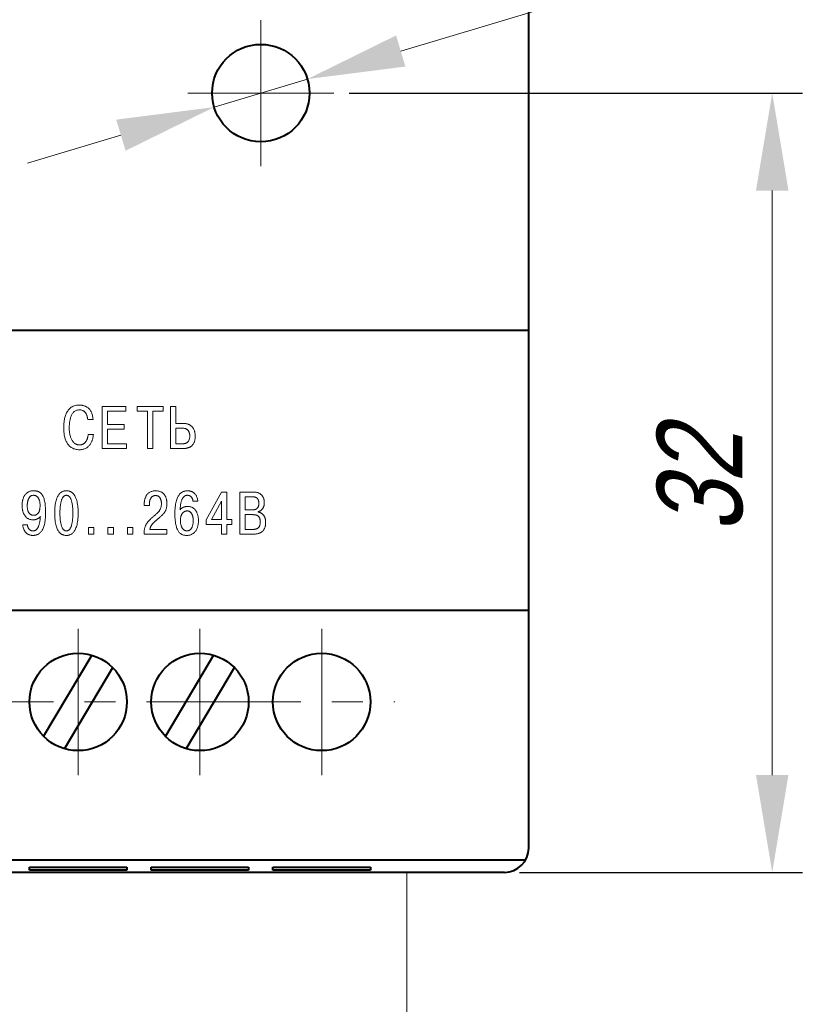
# Model space of a CAD drawing. Header units: millimetres. Extents: x 2146 to 2591, y 1129 to 1436.
# Tile 5 of 15: x 2251 to 2283, y 1270 to 1311. Entities that reach past the tile are written whole.
import ezdxf
from ezdxf.lldxf.tags import DXFTag

# ---------------------------------------------------------------- set-up
doc = ezdxf.new("R2010")
doc.units = ezdxf.units.MM
doc.linetypes.add('ACAD_ISO05W100', pattern=[33, 24, -3, 0, -3, 0, -3])
doc.linetypes.add('CENTER', pattern=[10.16, 6.35, -1.27, 1.27, -1.27])
for name, color, linetype, lineweight in [('help', 4, 'New Line1', 15), ('main', 5, 'Continuous', 40), ('size', 7, 'Continuous', 13), ('text', 7, 'Continuous', 18), ('ОСЕВЫЕ', 1, 'CENTER', 15)]:
    doc.layers.add(name, color=color, linetype=linetype, lineweight=lineweight)
doc.styles.add('K5_TEXTSTYLE', font='win_eskd.shx', dxfattribs={"width": 0.8, "oblique": 15, "height": 3.5})
tags = doc.linetypes.add('New Line1', pattern=[0.8, 0.5, -0.3]).pattern_tags.tags
tags[6:7] = [DXFTag(74, 4), DXFTag(75, 0), DXFTag(340, '0'), DXFTag(46, 1.0), DXFTag(50, 0.0), DXFTag(44, 0.0), DXFTag(45, 0.0)]
tags[4:5] = [DXFTag(74, 4), DXFTag(75, 0), DXFTag(340, '0'), DXFTag(46, 1.0), DXFTag(50, 0.0), DXFTag(44, 0.0), DXFTag(45, 0.0)]
doc.dimstyles.new('ISO-25', dxfattribs={"dimtxt": 3.5, "dimasz": 4, "dimexe": 1.25, "dimexo": 0.625, "dimgap": 1, "dimtad": 1, "dimdec": 1, "dimrnd": 0.5, "dimtxsty": 'K5_TEXTSTYLE', "dimcen": 0, "dimclrd": 256, "dimclrt": 256, "dimadec": 0, "dimazin": 2, "dimtfac": 1, "dimtdec": 1, "dimtmove": 0, "dimatfit": 1, "dimfxl": 1, "dimlwd": -1, "dimarcsym": 2})
doc.dimstyles.get("Standard").update_dxf_attribs({"dimtxt": 3.5, "dimasz": 4, "dimexe": 1.25, "dimexo": 0.0625, "dimgap": 1, "dimtad": 1, "dimtoh": 1, "dimdec": 1, "dimrnd": 0.5, "dimtxsty": 'K5_TEXTSTYLE', "dimcen": 0.09, "dimclrd": 256, "dimclrt": 256, "dimadec": 0, "dimazin": 2, "dimtfac": 1, "dimtdec": 1, "dimtmove": 1, "dimatfit": 1, "dimfxl": 1, "dimtolj": 1, "dimtzin": 0, "dimlwd": -1, "dimlwe": -1, "dimarcsym": 0})

# ---------------------------------------------------------------- blocks, each defined once
blk = doc.blocks.new('*D19')
at = {"layer": 'Defpoints', "color": 0, "transparency": 16777216}
for p in [(2260.619, 1319.793), (2260.619, 1310.702), (2271.619, 1307.702)]:
    blk.add_point(p, dxfattribs=at)
at = {"layer": 'size', "color": 0, "lineweight": -2, "transparency": 16777216}
for p, q in [((2260.619, 1311.327), (2260.619, 1321.043)), ((2271.619, 1308.327), (2271.619, 1321.043))]:
    blk.add_line(p, q, dxfattribs=at)
at = {"layer": 'size', "transparency": 16777216}
blk.add_line((2267.619, 1319.793), (2264.619, 1319.793), dxfattribs=at)
for points in [[(2264.619, 1320.46), (2264.619, 1319.126), (2260.619, 1319.793)], [(2267.619, 1319.126), (2267.619, 1320.46), (2271.619, 1319.793)]]:
    blk.add_solid(points, dxfattribs=at)
at = {"layer": 'size', "linetype": 'ACAD_ISO05W100', "transparency": 16777216, "insert": (2266.119, 1322.543), "char_height": 3.5, "attachment_point": 5, "style": 'K5_TEXTSTYLE'}
blk.add_mtext('11', dxfattribs=at)
blk = doc.blocks.new('*D20')
at = {"layer": 'Defpoints', "color": 0, "transparency": 16777216}
for p in [(2263.619, 1307.702), (2281.619, 1307.702), (2270.619, 1275.702)]:
    blk.add_point(p, dxfattribs=at)
at = {"layer": 'size', "color": 0, "lineweight": -2, "transparency": 16777216}
for p, q in [((2264.244, 1307.702), (2282.869, 1307.702)), ((2271.244, 1275.702), (2282.869, 1275.702))]:
    blk.add_line(p, q, dxfattribs=at)
at = {"layer": 'size', "transparency": 16777216}
blk.add_line((2281.619, 1279.702), (2281.619, 1303.702), dxfattribs=at)
for points in [[(2282.286, 1303.702), (2280.952, 1303.702), (2281.619, 1307.702)], [(2280.952, 1279.702), (2282.286, 1279.702), (2281.619, 1275.702)]]:
    blk.add_solid(points, dxfattribs=at)
at = {"layer": 'size', "linetype": 'ACAD_ISO05W100', "transparency": 16777216, "insert": (2278.661, 1291.702), "char_height": 3.5, "attachment_point": 5, "rotation": 90, "style": 'K5_TEXTSTYLE'}
blk.add_mtext('32', dxfattribs=at)
blk = doc.blocks.new('*D21')
at = {"layer": 'Defpoints', "color": 0, "transparency": 16777216}
for p in [(2262.534, 1308.278), (2258.704, 1307.126)]:
    blk.add_point(p, dxfattribs=at)
at = {"layer": 'size', "transparency": 16777216}
for p, q in [((2281.584, 1314.007), (2266.365, 1309.43)), ((2287.512, 1314.007), (2281.584, 1314.007)), ((2258.704, 1307.126), (2262.534, 1308.278)), ((2254.873, 1305.974), (2251.043, 1304.822))]:
    blk.add_line(p, q, dxfattribs=at)
for points in [[(2266.173, 1310.068), (2266.557, 1308.791), (2262.534, 1308.278)], [(2255.065, 1305.335), (2254.681, 1306.612), (2258.704, 1307.126)]]:
    blk.add_solid(points, dxfattribs=at)
at = {"layer": 'size', "linetype": 'ACAD_ISO05W100', "transparency": 16777216, "insert": (2285.048, 1316.757), "char_height": 3.5, "attachment_point": 5, "style": 'K5_TEXTSTYLE'}
blk.add_mtext('\\A1;%%c4', dxfattribs=at)

msp = doc.modelspace()

# ---------------------------------------------------------------- linework, layer by layer
at = {"layer": 'help', "ltscale": 5}
msp.add_line((2266.619, 1260.702), (2266.619, 1275.702), dxfattribs=at)
at = {"layer": 'main'}
for p, q in [((2271.619, 1297.952), (2271.619, 1343.452)), ((2271.619, 1297.952), (2199.619, 1297.952)), ((2271.619, 1286.952), (2271.619, 1297.952)), ((2271.619, 1286.452), (2271.619, 1286.952)), ((2271.619, 1286.452), (2199.619, 1286.452)), ((2271.619, 1276.702), (2271.619, 1286.452)), ((2253.68, 1284.622), (2251.699, 1281.293)), ((2258.68, 1284.622), (2256.699, 1281.293)), ((2252.558, 1280.782), (2254.539, 1284.11)), ((2257.558, 1280.782), (2259.539, 1284.11)), ((2271.485, 1276.202), (2199.753, 1276.202)), ((2251.119, 1275.797), (2251.119, 1275.916)), ((2251.119, 1275.916), (2255.119, 1275.916)), ((2255.119, 1275.916), (2255.119, 1275.797)), ((2256.119, 1275.797), (2256.119, 1275.916)), ((2256.119, 1275.916), (2260.119, 1275.916)), ((2260.119, 1275.916), (2260.119, 1275.797)), ((2261.119, 1275.797), (2261.119, 1275.916)), ((2261.119, 1275.916), (2265.119, 1275.916)), ((2265.119, 1275.916), (2265.119, 1275.797)), ((2270.619, 1275.702), (2200.619, 1275.702)), ((2255.119, 1275.797), (2251.119, 1275.797)), ((2260.119, 1275.797), (2256.119, 1275.797)), ((2265.119, 1275.797), (2261.119, 1275.797))]:
    msp.add_line(p, q, dxfattribs=at)
for centre in [(2260.619, 1307.702), (2253.119, 1282.702), (2258.119, 1282.702), (2263.119, 1282.702)]:
    msp.add_circle(centre, 2, dxfattribs=at)
msp.add_arc((2270.619, 1276.702), 1, 270, 0, dxfattribs=at)
at = {"layer": 'text'}
for p, q in [((2255.077, 1294.839), (2254.1, 1294.839)), ((2254.1, 1294.839), (2254.1, 1293.11)), ((2254.319, 1294.644), (2255.077, 1294.644)), ((2254.319, 1294.101), (2254.319, 1294.644)), ((2255.077, 1294.644), (2255.077, 1294.839)), ((2256.613, 1294.839), (2255.544, 1294.839)), ((2255.544, 1294.839), (2255.544, 1294.644)), ((2255.544, 1294.644), (2255.969, 1294.644)), ((2255.969, 1294.644), (2255.969, 1293.11)), ((2256.188, 1293.11), (2256.188, 1294.644)), ((2256.188, 1294.644), (2256.613, 1294.644)), ((2256.613, 1294.644), (2256.613, 1294.839)), ((2256.904, 1294.839), (2256.904, 1293.11)), ((2257.124, 1294.839), (2256.904, 1294.839)), ((2257.124, 1294.135), (2257.124, 1294.839)), ((2253.506, 1294.336), (2253.51, 1294.306)), ((2253.51, 1294.306), (2253.73, 1294.306)), ((2257.457, 1294.135), (2257.124, 1294.135)), ((2257.511, 1294.133), (2257.457, 1294.135)), ((2255.008, 1294.101), (2254.319, 1294.101)), ((2254.319, 1293.306), (2254.319, 1293.906)), ((2254.319, 1293.906), (2255.008, 1293.906)), ((2255.008, 1293.906), (2255.008, 1294.101)), ((2257.413, 1293.94), (2257.124, 1293.94)), ((2257.124, 1293.94), (2257.124, 1293.306)), ((2253.747, 1293.683), (2253.527, 1293.683)), ((2253.741, 1293.636), (2253.747, 1293.683)), ((2255.1, 1293.306), (2254.319, 1293.306)), ((2255.1, 1293.11), (2255.1, 1293.306)), ((2257.124, 1293.306), (2257.43, 1293.306)), ((2257.43, 1293.306), (2257.444, 1293.306)), ((2254.1, 1293.11), (2255.1, 1293.11)), ((2255.969, 1293.11), (2256.188, 1293.11)), ((2256.904, 1293.11), (2257.457, 1293.11)), ((2259, 1291.321), (2258.381, 1290.185)), ((2259.22, 1291.321), (2259, 1291.321)), ((2259.22, 1290.187), (2259.22, 1291.321)), ((2260.324, 1291.321), (2259.751, 1291.321)), ((2259.751, 1291.321), (2259.751, 1289.592)), ((2260.378, 1291.319), (2260.324, 1291.321)), ((2257.833, 1290.957), (2257.835, 1290.941)), ((2257.835, 1290.941), (2258.035, 1290.941)), ((2259, 1290.943), (2258.59, 1290.187)), ((2259, 1290.187), (2259, 1290.943)), ((2259.971, 1291.126), (2259.971, 1290.587)), ((2260.284, 1291.126), (2259.971, 1291.126)), ((2255.831, 1290.861), (2255.83, 1290.822)), ((2255.83, 1290.822), (2255.83, 1290.77)), ((2255.83, 1290.77), (2256.045, 1290.77)), ((2256.045, 1290.77), (2256.045, 1290.844)), ((2259.971, 1290.587), (2260.277, 1290.587)), ((2260.277, 1290.587), (2260.31, 1290.588)), ((2260.506, 1290.501), (2260.506, 1290.513)), ((2260.53, 1290.496), (2260.506, 1290.501)), ((2251.55, 1290.301), (2251.566, 1290.32)), ((2258.381, 1290.185), (2258.381, 1289.99)), ((2258.59, 1290.187), (2259, 1290.187)), ((2259.428, 1290.187), (2259.22, 1290.187)), ((2259.428, 1289.99), (2259.428, 1290.187)), ((2259.971, 1290.392), (2259.971, 1289.787)), ((2260.289, 1290.392), (2259.971, 1290.392)), ((2251.041, 1289.968), (2250.841, 1289.968)), ((2251.041, 1289.943), (2251.041, 1289.968)), ((2253.769, 1289.861), (2253.542, 1289.861)), ((2253.542, 1289.861), (2253.542, 1289.592)), ((2253.769, 1289.592), (2253.769, 1289.861)), ((2254.569, 1289.861), (2254.342, 1289.861)), ((2254.342, 1289.861), (2254.342, 1289.592)), ((2254.569, 1289.592), (2254.569, 1289.861)), ((2255.369, 1289.861), (2255.141, 1289.861)), ((2255.141, 1289.861), (2255.141, 1289.592)), ((2255.369, 1289.592), (2255.369, 1289.861)), ((2256.756, 1289.787), (2256.062, 1289.787)), ((2256.756, 1289.592), (2256.756, 1289.787)), ((2258.381, 1289.99), (2259, 1289.99)), ((2259, 1289.99), (2259, 1289.592)), ((2259.22, 1289.592), (2259.22, 1289.99)), ((2259.22, 1289.99), (2259.428, 1289.99)), ((2259.971, 1289.787), (2260.289, 1289.787)), ((2260.289, 1289.787), (2260.314, 1289.788)), ((2253.542, 1289.592), (2253.769, 1289.592)), ((2254.342, 1289.592), (2254.569, 1289.592)), ((2255.141, 1289.592), (2255.369, 1289.592)), ((2255.827, 1289.652), (2255.825, 1289.592)), ((2255.825, 1289.592), (2256.756, 1289.592)), ((2259, 1289.592), (2259.22, 1289.592)), ((2259.751, 1289.592), (2260.304, 1289.592))]:
    msp.add_line(p, q, dxfattribs=at)
for points, knots in [([(2253.73, 1294.306), (2253.727, 1294.335), (2253.722, 1294.39), (2253.707, 1294.468), (2253.687, 1294.539), (2253.662, 1294.601), (2253.633, 1294.656), (2253.6, 1294.704), (2253.563, 1294.746), (2253.524, 1294.781), (2253.482, 1294.81), (2253.438, 1294.834), (2253.393, 1294.853), (2253.347, 1294.868), (2253.301, 1294.879), (2253.255, 1294.886), (2253.209, 1294.89), (2253.142, 1294.892), (2253.058, 1294.886), (2252.96, 1294.862), (2252.875, 1294.825), (2252.801, 1294.776), (2252.74, 1294.716), (2252.688, 1294.649), (2252.645, 1294.576), (2252.611, 1294.499), (2252.583, 1294.419), (2252.563, 1294.339), (2252.547, 1294.261), (2252.537, 1294.185), (2252.53, 1294.114), (2252.526, 1294.05), (2252.525, 1293.994), (2252.524, 1293.933), (2252.526, 1293.862), (2252.532, 1293.779), (2252.542, 1293.698), (2252.557, 1293.619), (2252.577, 1293.543), (2252.601, 1293.469), (2252.631, 1293.4), (2252.667, 1293.335), (2252.707, 1293.274), (2252.754, 1293.221), (2252.807, 1293.173), (2252.867, 1293.132), (2252.933, 1293.1), (2253.005, 1293.076), (2253.085, 1293.061), (2253.167, 1293.057), (2253.246, 1293.061), (2253.319, 1293.073), (2253.384, 1293.093), (2253.443, 1293.12), (2253.495, 1293.152), (2253.541, 1293.19), (2253.581, 1293.232), (2253.616, 1293.278), (2253.646, 1293.327), (2253.671, 1293.377), (2253.692, 1293.429), (2253.709, 1293.482), (2253.722, 1293.534), (2253.733, 1293.585), (2253.738, 1293.619), (2253.741, 1293.636)], [0, 0, 0, 0, 0.020064, 0.038377, 0.055095, 0.070501, 0.084757, 0.098138, 0.110787, 0.122909, 0.134624, 0.14607, 0.157333, 0.168407, 0.179372, 0.190122, 0.20069, 0.210947, 0.236248, 0.25904, 0.280175, 0.300207, 0.319811, 0.339198, 0.358654, 0.378082, 0.397506, 0.416605, 0.435198, 0.452854, 0.469382, 0.484312, 0.497289, 0.507864, 0.52706, 0.546142, 0.565002, 0.583554, 0.601798, 0.619626, 0.637045, 0.654036, 0.670714, 0.687107, 0.703404, 0.719827, 0.73659, 0.754068, 0.772539, 0.792363, 0.810658, 0.827494, 0.843111, 0.857832, 0.871857, 0.885506, 0.898836, 0.912083, 0.925134, 0.938168, 0.951067, 0.963823, 0.976257, 0.98838, 1, 1, 1, 1]), ([(2253.527, 1293.683), (2253.526, 1293.669), (2253.524, 1293.641), (2253.518, 1293.6), (2253.508, 1293.56), (2253.497, 1293.521), (2253.483, 1293.484), (2253.466, 1293.448), (2253.448, 1293.415), (2253.426, 1293.384), (2253.403, 1293.355), (2253.377, 1293.33), (2253.349, 1293.307), (2253.318, 1293.288), (2253.286, 1293.273), (2253.251, 1293.262), (2253.214, 1293.255), (2253.176, 1293.253), (2253.136, 1293.255), (2253.095, 1293.263), (2253.056, 1293.275), (2253.018, 1293.294), (2252.981, 1293.317), (2252.946, 1293.346), (2252.913, 1293.38), (2252.882, 1293.42), (2252.854, 1293.466), (2252.829, 1293.518), (2252.807, 1293.575), (2252.788, 1293.639), (2252.773, 1293.709), (2252.762, 1293.785), (2252.755, 1293.868), (2252.754, 1293.936), (2252.754, 1293.991), (2252.755, 1294.032), (2252.757, 1294.081), (2252.762, 1294.136), (2252.768, 1294.194), (2252.778, 1294.256), (2252.791, 1294.319), (2252.808, 1294.382), (2252.83, 1294.443), (2252.857, 1294.501), (2252.89, 1294.555), (2252.93, 1294.602), (2252.977, 1294.642), (2253.032, 1294.673), (2253.095, 1294.692), (2253.156, 1294.697), (2253.21, 1294.694), (2253.254, 1294.687), (2253.293, 1294.674), (2253.328, 1294.658), (2253.359, 1294.638), (2253.387, 1294.614), (2253.411, 1294.588), (2253.432, 1294.56), (2253.449, 1294.53), (2253.465, 1294.499), (2253.477, 1294.466), (2253.487, 1294.433), (2253.495, 1294.4), (2253.502, 1294.368), (2253.505, 1294.347), (2253.506, 1294.336)], [0, 0, 0, 0, 0.013981, 0.027766, 0.041431, 0.054806, 0.068057, 0.081005, 0.093757, 0.10618, 0.118469, 0.130519, 0.142412, 0.154188, 0.166083, 0.178035, 0.19035, 0.203037, 0.216554, 0.230046, 0.243686, 0.257596, 0.271945, 0.286878, 0.302611, 0.319308, 0.337026, 0.356064, 0.376468, 0.398436, 0.422054, 0.447513, 0.474893, 0.504442, 0.515382, 0.529277, 0.545606, 0.563929, 0.583681, 0.604518, 0.625962, 0.647671, 0.669232, 0.690498, 0.711242, 0.731643, 0.751738, 0.772156, 0.793654, 0.817202, 0.832976, 0.847518, 0.860981, 0.873737, 0.88594, 0.897796, 0.909455, 0.921046, 0.932651, 0.944202, 0.955715, 0.967123, 0.978388, 0.989376, 1, 1, 1, 1]), ([(2257.457, 1293.11), (2257.47, 1293.111), (2257.496, 1293.111), (2257.535, 1293.115), (2257.575, 1293.12), (2257.615, 1293.13), (2257.655, 1293.143), (2257.693, 1293.159), (2257.731, 1293.18), (2257.767, 1293.206), (2257.8, 1293.236), (2257.83, 1293.272), (2257.857, 1293.314), (2257.881, 1293.361), (2257.9, 1293.415), (2257.914, 1293.476), (2257.922, 1293.544), (2257.925, 1293.612), (2257.923, 1293.676), (2257.917, 1293.732), (2257.907, 1293.786), (2257.893, 1293.836), (2257.875, 1293.882), (2257.854, 1293.925), (2257.829, 1293.964), (2257.801, 1294), (2257.769, 1294.031), (2257.734, 1294.058), (2257.695, 1294.082), (2257.653, 1294.101), (2257.608, 1294.116), (2257.561, 1294.127), (2257.528, 1294.131), (2257.511, 1294.133)], [0, 0, 0, 0, 0.025045, 0.050973, 0.077432, 0.104434, 0.131636, 0.159369, 0.187433, 0.216209, 0.245605, 0.276325, 0.308659, 0.343308, 0.380572, 0.421345, 0.466012, 0.515339, 0.554659, 0.592134, 0.627718, 0.661676, 0.694188, 0.725456, 0.755752, 0.785483, 0.814805, 0.844014, 0.87353, 0.903574, 0.934558, 0.966598, 1, 1, 1, 1]), ([(2257.444, 1293.306), (2257.45, 1293.306), (2257.462, 1293.306), (2257.481, 1293.309), (2257.501, 1293.312), (2257.523, 1293.318), (2257.546, 1293.326), (2257.569, 1293.337), (2257.592, 1293.351), (2257.614, 1293.368), (2257.634, 1293.39), (2257.654, 1293.416), (2257.67, 1293.447), (2257.684, 1293.483), (2257.694, 1293.524), (2257.7, 1293.572), (2257.703, 1293.618), (2257.701, 1293.66), (2257.698, 1293.694), (2257.692, 1293.727), (2257.683, 1293.757), (2257.673, 1293.786), (2257.66, 1293.812), (2257.645, 1293.836), (2257.627, 1293.857), (2257.608, 1293.876), (2257.586, 1293.893), (2257.562, 1293.907), (2257.536, 1293.92), (2257.508, 1293.928), (2257.478, 1293.935), (2257.446, 1293.939), (2257.424, 1293.94), (2257.413, 1293.94)], [0, 0, 0, 0, 0.017735, 0.037774, 0.060159, 0.083953, 0.109351, 0.135987, 0.164181, 0.193508, 0.224886, 0.25844, 0.295168, 0.335326, 0.380334, 0.430556, 0.487311, 0.525693, 0.562246, 0.596969, 0.630176, 0.661861, 0.692446, 0.722059, 0.751073, 0.779766, 0.808519, 0.837723, 0.867568, 0.898492, 0.930679, 0.964558, 1, 1, 1, 1]), ([(2250.841, 1289.968), (2250.842, 1289.957), (2250.844, 1289.935), (2250.85, 1289.901), (2250.858, 1289.866), (2250.869, 1289.83), (2250.883, 1289.794), (2250.899, 1289.759), (2250.919, 1289.724), (2250.941, 1289.691), (2250.967, 1289.659), (2250.997, 1289.631), (2251.031, 1289.604), (2251.069, 1289.582), (2251.111, 1289.564), (2251.158, 1289.55), (2251.209, 1289.542), (2251.259, 1289.539), (2251.307, 1289.541), (2251.351, 1289.546), (2251.396, 1289.556), (2251.441, 1289.572), (2251.485, 1289.594), (2251.529, 1289.623), (2251.57, 1289.66), (2251.61, 1289.706), (2251.646, 1289.761), (2251.68, 1289.827), (2251.709, 1289.904), (2251.735, 1289.992), (2251.755, 1290.094), (2251.77, 1290.208), (2251.78, 1290.338), (2251.783, 1290.476), (2251.78, 1290.614), (2251.772, 1290.741), (2251.759, 1290.854), (2251.741, 1290.952), (2251.718, 1291.038), (2251.692, 1291.111), (2251.662, 1291.173), (2251.628, 1291.226), (2251.591, 1291.268), (2251.552, 1291.302), (2251.511, 1291.327), (2251.468, 1291.347), (2251.423, 1291.359), (2251.378, 1291.368), (2251.332, 1291.372), (2251.279, 1291.373), (2251.223, 1291.37), (2251.164, 1291.36), (2251.11, 1291.343), (2251.062, 1291.32), (2251.018, 1291.292), (2250.98, 1291.258), (2250.946, 1291.22), (2250.916, 1291.178), (2250.891, 1291.133), (2250.87, 1291.085), (2250.853, 1291.034), (2250.839, 1290.981), (2250.828, 1290.926), (2250.821, 1290.87), (2250.817, 1290.814), (2250.816, 1290.758), (2250.817, 1290.703), (2250.822, 1290.648), (2250.83, 1290.594), (2250.842, 1290.543), (2250.856, 1290.492), (2250.875, 1290.445), (2250.897, 1290.399), (2250.922, 1290.358), (2250.951, 1290.319), (2250.984, 1290.284), (2251.02, 1290.253), (2251.061, 1290.227), (2251.104, 1290.206), (2251.152, 1290.191), (2251.204, 1290.182), (2251.245, 1290.18), (2251.275, 1290.18), (2251.292, 1290.181), (2251.311, 1290.182), (2251.329, 1290.184), (2251.349, 1290.187), (2251.369, 1290.192), (2251.389, 1290.197), (2251.409, 1290.204), (2251.43, 1290.212), (2251.45, 1290.222), (2251.471, 1290.234), (2251.492, 1290.247), (2251.512, 1290.263), (2251.532, 1290.281), (2251.544, 1290.294), (2251.55, 1290.301)], [0, 0, 0, 0, 0.00644, 0.013243, 0.020386, 0.027764, 0.035376, 0.043133, 0.051004, 0.058969, 0.067047, 0.07526, 0.083651, 0.092338, 0.10137, 0.110914, 0.121101, 0.132134, 0.1407, 0.149544, 0.158601, 0.16799, 0.177703, 0.18797, 0.198918, 0.210818, 0.223838, 0.238337, 0.254518, 0.272698, 0.293047, 0.315905, 0.341442, 0.369926, 0.39819, 0.423392, 0.445727, 0.465495, 0.482886, 0.498245, 0.511823, 0.523942, 0.534909, 0.545042, 0.554626, 0.563888, 0.573042, 0.582149, 0.591305, 0.600444, 0.613147, 0.624902, 0.635951, 0.646455, 0.6567, 0.666731, 0.67675, 0.686833, 0.697125, 0.707559, 0.718225, 0.729059, 0.740081, 0.751191, 0.762398, 0.773578, 0.78458, 0.795423, 0.806169, 0.816688, 0.827059, 0.837197, 0.847115, 0.856845, 0.866389, 0.875823, 0.88519, 0.894601, 0.904156, 0.914039, 0.924355, 0.935291, 0.93858, 0.942032, 0.945649, 0.949422, 0.953276, 0.957311, 0.961454, 0.965741, 0.970097, 0.974627, 0.979294, 0.984186, 0.989216, 0.994478, 1, 1, 1, 1]), ([(2252.611, 1289.54), (2252.627, 1289.54), (2252.654, 1289.54), (2252.692, 1289.542), (2252.726, 1289.548), (2252.762, 1289.557), (2252.801, 1289.572), (2252.842, 1289.594), (2252.883, 1289.625), (2252.923, 1289.664), (2252.962, 1289.715), (2252.999, 1289.777), (2253.032, 1289.852), (2253.061, 1289.941), (2253.085, 1290.045), (2253.104, 1290.166), (2253.115, 1290.305), (2253.119, 1290.456), (2253.115, 1290.608), (2253.104, 1290.746), (2253.085, 1290.867), (2253.062, 1290.972), (2253.032, 1291.061), (2252.999, 1291.136), (2252.962, 1291.198), (2252.924, 1291.248), (2252.883, 1291.287), (2252.842, 1291.318), (2252.801, 1291.34), (2252.762, 1291.355), (2252.726, 1291.364), (2252.692, 1291.37), (2252.662, 1291.372), (2252.636, 1291.373), (2252.609, 1291.372), (2252.58, 1291.37), (2252.546, 1291.364), (2252.509, 1291.355), (2252.47, 1291.34), (2252.429, 1291.318), (2252.389, 1291.288), (2252.348, 1291.248), (2252.309, 1291.198), (2252.272, 1291.136), (2252.239, 1291.061), (2252.21, 1290.972), (2252.186, 1290.867), (2252.168, 1290.746), (2252.157, 1290.608), (2252.153, 1290.456), (2252.157, 1290.305), (2252.168, 1290.166), (2252.186, 1290.045), (2252.21, 1289.941), (2252.239, 1289.852), (2252.273, 1289.777), (2252.309, 1289.715), (2252.348, 1289.664), (2252.388, 1289.625), (2252.429, 1289.595), (2252.47, 1289.572), (2252.509, 1289.557), (2252.546, 1289.548), (2252.58, 1289.542), (2252.601, 1289.541), (2252.611, 1289.54)], [0, 0, 0, 0, 0.010814, 0.017291, 0.024684, 0.032931, 0.041953, 0.051893, 0.062807, 0.07499, 0.088576, 0.104037, 0.121642, 0.141851, 0.164907, 0.191305, 0.221361, 0.255483, 0.28954, 0.319574, 0.345929, 0.369006, 0.389153, 0.406778, 0.42222, 0.43584, 0.447994, 0.45892, 0.46885, 0.47788, 0.486116, 0.493516, 0.499993, 0.505369, 0.51081, 0.517287, 0.524687, 0.532902, 0.541993, 0.551903, 0.56283, 0.574952, 0.588599, 0.604041, 0.621675, 0.641802, 0.664883, 0.691235, 0.72127, 0.755326, 0.789446, 0.819503, 0.845897, 0.868957, 0.889146, 0.90676, 0.922221, 0.935834, 0.947986, 0.9589, 0.968821, 0.977904, 0.98613, 0.993523, 1, 1, 1, 1]), ([(2256.062, 1289.787), (2256.064, 1289.797), (2256.069, 1289.817), (2256.077, 1289.846), (2256.088, 1289.874), (2256.099, 1289.901), (2256.113, 1289.927), (2256.127, 1289.951), (2256.143, 1289.975), (2256.16, 1289.998), (2256.179, 1290.021), (2256.198, 1290.043), (2256.218, 1290.064), (2256.24, 1290.085), (2256.262, 1290.105), (2256.284, 1290.125), (2256.308, 1290.145), (2256.344, 1290.175), (2256.391, 1290.215), (2256.446, 1290.262), (2256.496, 1290.307), (2256.541, 1290.348), (2256.581, 1290.388), (2256.617, 1290.426), (2256.648, 1290.464), (2256.674, 1290.501), (2256.697, 1290.538), (2256.715, 1290.576), (2256.73, 1290.615), (2256.743, 1290.656), (2256.751, 1290.7), (2256.757, 1290.746), (2256.76, 1290.797), (2256.762, 1290.84), (2256.761, 1290.879), (2256.759, 1290.911), (2256.756, 1290.948), (2256.75, 1290.988), (2256.741, 1291.03), (2256.729, 1291.074), (2256.713, 1291.118), (2256.693, 1291.162), (2256.667, 1291.203), (2256.636, 1291.243), (2256.599, 1291.279), (2256.555, 1291.311), (2256.503, 1291.338), (2256.443, 1291.358), (2256.375, 1291.37), (2256.304, 1291.374), (2256.233, 1291.37), (2256.169, 1291.359), (2256.111, 1291.341), (2256.06, 1291.316), (2256.016, 1291.287), (2255.977, 1291.253), (2255.944, 1291.215), (2255.916, 1291.174), (2255.893, 1291.13), (2255.874, 1291.085), (2255.859, 1291.04), (2255.847, 1290.994), (2255.839, 1290.948), (2255.834, 1290.904), (2255.832, 1290.876), (2255.831, 1290.861)], [0, 0, 0, 0, 0.01067, 0.021162, 0.0314, 0.041539, 0.051452, 0.06142, 0.071316, 0.081302, 0.091206, 0.101296, 0.111421, 0.121715, 0.13204, 0.142569, 0.15316, 0.163984, 0.191472, 0.216678, 0.239701, 0.260886, 0.280226, 0.298186, 0.314841, 0.330529, 0.345419, 0.359954, 0.374402, 0.38914, 0.404376, 0.420519, 0.437709, 0.456385, 0.465965, 0.477388, 0.490239, 0.504317, 0.519255, 0.534958, 0.551146, 0.567775, 0.584741, 0.602076, 0.619976, 0.63865, 0.65849, 0.679953, 0.70356, 0.729849, 0.754405, 0.776746, 0.797368, 0.816607, 0.834991, 0.852702, 0.870052, 0.887094, 0.904128, 0.92094, 0.937647, 0.953975, 0.969973, 0.985335, 1, 1, 1, 1]), ([(2258.035, 1290.941), (2258.031, 1290.965), (2258.024, 1291.012), (2258.007, 1291.077), (2257.985, 1291.134), (2257.96, 1291.183), (2257.931, 1291.225), (2257.9, 1291.26), (2257.867, 1291.289), (2257.834, 1291.313), (2257.799, 1291.332), (2257.766, 1291.346), (2257.733, 1291.356), (2257.703, 1291.364), (2257.674, 1291.368), (2257.649, 1291.371), (2257.627, 1291.372), (2257.599, 1291.373), (2257.565, 1291.371), (2257.521, 1291.367), (2257.476, 1291.357), (2257.431, 1291.342), (2257.387, 1291.321), (2257.344, 1291.292), (2257.302, 1291.255), (2257.263, 1291.21), (2257.226, 1291.154), (2257.193, 1291.088), (2257.164, 1291.01), (2257.139, 1290.92), (2257.118, 1290.817), (2257.103, 1290.699), (2257.093, 1290.567), (2257.091, 1290.425), (2257.093, 1290.284), (2257.103, 1290.155), (2257.117, 1290.042), (2257.137, 1289.943), (2257.161, 1289.858), (2257.189, 1289.785), (2257.221, 1289.724), (2257.257, 1289.674), (2257.294, 1289.634), (2257.334, 1289.602), (2257.376, 1289.578), (2257.418, 1289.562), (2257.461, 1289.55), (2257.503, 1289.544), (2257.545, 1289.54), (2257.594, 1289.539), (2257.65, 1289.542), (2257.711, 1289.554), (2257.766, 1289.572), (2257.816, 1289.597), (2257.86, 1289.627), (2257.898, 1289.662), (2257.932, 1289.702), (2257.961, 1289.746), (2257.986, 1289.792), (2258.006, 1289.841), (2258.023, 1289.892), (2258.036, 1289.943), (2258.046, 1289.996), (2258.053, 1290.048), (2258.056, 1290.099), (2258.058, 1290.152), (2258.056, 1290.207), (2258.051, 1290.262), (2258.043, 1290.316), (2258.032, 1290.369), (2258.017, 1290.419), (2257.999, 1290.467), (2257.977, 1290.512), (2257.952, 1290.555), (2257.922, 1290.593), (2257.89, 1290.628), (2257.853, 1290.658), (2257.813, 1290.684), (2257.768, 1290.704), (2257.72, 1290.719), (2257.668, 1290.728), (2257.623, 1290.731), (2257.589, 1290.73), (2257.566, 1290.728), (2257.543, 1290.725), (2257.52, 1290.721), (2257.498, 1290.716), (2257.477, 1290.71), (2257.456, 1290.703), (2257.436, 1290.694), (2257.416, 1290.685), (2257.398, 1290.675), (2257.38, 1290.663), (2257.364, 1290.651), (2257.348, 1290.639), (2257.334, 1290.624), (2257.321, 1290.611), (2257.291, 1290.566), (2257.319, 1290.705), (2257.318, 1290.765), (2257.331, 1290.844), (2257.344, 1290.908), (2257.361, 1290.964), (2257.379, 1291.013), (2257.4, 1291.054), (2257.421, 1291.088), (2257.444, 1291.116), (2257.468, 1291.139), (2257.492, 1291.156), (2257.516, 1291.169), (2257.54, 1291.178), (2257.563, 1291.184), (2257.584, 1291.187), (2257.609, 1291.188), (2257.636, 1291.186), (2257.665, 1291.181), (2257.691, 1291.172), (2257.714, 1291.161), (2257.735, 1291.147), (2257.753, 1291.131), (2257.769, 1291.113), (2257.784, 1291.095), (2257.795, 1291.075), (2257.806, 1291.055), (2257.814, 1291.034), (2257.821, 1291.014), (2257.826, 1290.994), (2257.83, 1290.975), (2257.832, 1290.962), (2257.833, 1290.957)], [0, 0, 0, 0, 0.012113, 0.022996, 0.032838, 0.04176, 0.049947, 0.057519, 0.064584, 0.071236, 0.077515, 0.083438, 0.088997, 0.094146, 0.098867, 0.103032, 0.106611, 0.109454, 0.116427, 0.123606, 0.130988, 0.138575, 0.146515, 0.154836, 0.163755, 0.173427, 0.184158, 0.196086, 0.209501, 0.224577, 0.241613, 0.260747, 0.28223, 0.306227, 0.329882, 0.350825, 0.369337, 0.385583, 0.399865, 0.412403, 0.423449, 0.433279, 0.44215, 0.450326, 0.457996, 0.465344, 0.472444, 0.479403, 0.486199, 0.492811, 0.503583, 0.513551, 0.522869, 0.531774, 0.540367, 0.548829, 0.557253, 0.565736, 0.574238, 0.582848, 0.591503, 0.600186, 0.608826, 0.617408, 0.625814, 0.634036, 0.643201, 0.652266, 0.66117, 0.669896, 0.678422, 0.686751, 0.694894, 0.702859, 0.710659, 0.718368, 0.726053, 0.73378, 0.741666, 0.749824, 0.758373, 0.767436, 0.771287, 0.775067, 0.778834, 0.782546, 0.786254, 0.789857, 0.793453, 0.796979, 0.800495, 0.803935, 0.807323, 0.810637, 0.813936, 0.817152, 0.820338, 0.823441, 0.838659, 0.85228, 0.864365, 0.875118, 0.884576, 0.892968, 0.900355, 0.906952, 0.912757, 0.918019, 0.92278, 0.927205, 0.931266, 0.935099, 0.938655, 0.941973, 0.947068, 0.951776, 0.956178, 0.96037, 0.964397, 0.968324, 0.972187, 0.975991, 0.979757, 0.983448, 0.987061, 0.990549, 0.99391, 0.997055, 1, 1, 1, 1]), ([(2260.506, 1290.513), (2260.517, 1290.516), (2260.537, 1290.522), (2260.565, 1290.534), (2260.592, 1290.548), (2260.616, 1290.564), (2260.639, 1290.582), (2260.661, 1290.603), (2260.68, 1290.625), (2260.697, 1290.649), (2260.713, 1290.674), (2260.726, 1290.701), (2260.737, 1290.729), (2260.747, 1290.758), (2260.754, 1290.788), (2260.759, 1290.818), (2260.762, 1290.849), (2260.764, 1290.886), (2260.762, 1290.928), (2260.757, 1290.974), (2260.749, 1291.018), (2260.737, 1291.059), (2260.722, 1291.098), (2260.704, 1291.134), (2260.681, 1291.168), (2260.656, 1291.199), (2260.627, 1291.226), (2260.594, 1291.251), (2260.558, 1291.272), (2260.518, 1291.29), (2260.475, 1291.303), (2260.428, 1291.314), (2260.395, 1291.317), (2260.378, 1291.319)], [0, 0, 0, 0, 0.027558, 0.054583, 0.080953, 0.107186, 0.132909, 0.158735, 0.184493, 0.210504, 0.236322, 0.262606, 0.28901, 0.31586, 0.342854, 0.370266, 0.397861, 0.425948, 0.467768, 0.508217, 0.547111, 0.584855, 0.621438, 0.657207, 0.692469, 0.727527, 0.762634, 0.798321, 0.834991, 0.87312, 0.913021, 0.955147, 1, 1, 1, 1]), ([(2251.554, 1290.765), (2251.555, 1290.799), (2251.552, 1290.849), (2251.544, 1290.912), (2251.535, 1290.954), (2251.524, 1290.992), (2251.511, 1291.027), (2251.495, 1291.058), (2251.479, 1291.086), (2251.459, 1291.11), (2251.438, 1291.131), (2251.415, 1291.149), (2251.391, 1291.163), (2251.365, 1291.174), (2251.338, 1291.182), (2251.31, 1291.186), (2251.28, 1291.188), (2251.249, 1291.186), (2251.219, 1291.179), (2251.192, 1291.168), (2251.166, 1291.153), (2251.144, 1291.134), (2251.123, 1291.111), (2251.104, 1291.086), (2251.088, 1291.057), (2251.074, 1291.026), (2251.061, 1290.992), (2251.051, 1290.957), (2251.043, 1290.919), (2251.036, 1290.88), (2251.032, 1290.839), (2251.029, 1290.798), (2251.028, 1290.747), (2251.03, 1290.691), (2251.037, 1290.631), (2251.047, 1290.58), (2251.061, 1290.535), (2251.077, 1290.497), (2251.097, 1290.465), (2251.117, 1290.439), (2251.139, 1290.418), (2251.161, 1290.401), (2251.183, 1290.388), (2251.204, 1290.379), (2251.225, 1290.373), (2251.243, 1290.368), (2251.259, 1290.366), (2251.272, 1290.365), (2251.288, 1290.365), (2251.308, 1290.365), (2251.332, 1290.369), (2251.357, 1290.374), (2251.381, 1290.382), (2251.404, 1290.392), (2251.427, 1290.406), (2251.448, 1290.423), (2251.469, 1290.444), (2251.487, 1290.468), (2251.504, 1290.497), (2251.519, 1290.53), (2251.531, 1290.567), (2251.541, 1290.609), (2251.549, 1290.656), (2251.553, 1290.709), (2251.554, 1290.746), (2251.554, 1290.765)], [0, 0, 0, 0, 0.046816, 0.067743, 0.087327, 0.105446, 0.12238, 0.138164, 0.152988, 0.167021, 0.180452, 0.193447, 0.206218, 0.218946, 0.231778, 0.244861, 0.258307, 0.272913, 0.286691, 0.300146, 0.31338, 0.326936, 0.34073, 0.355114, 0.369986, 0.385694, 0.401945, 0.418923, 0.436459, 0.454654, 0.473304, 0.492429, 0.511882, 0.542582, 0.569653, 0.593571, 0.614696, 0.633504, 0.650315, 0.665404, 0.679192, 0.691766, 0.703404, 0.713974, 0.723678, 0.732241, 0.73966, 0.745704, 0.750225, 0.761417, 0.772732, 0.784122, 0.795659, 0.807286, 0.819337, 0.831787, 0.84496, 0.85884, 0.873867, 0.890213, 0.90816, 0.927794, 0.949577, 0.973507, 1, 1, 1, 1]), ([(2252.636, 1289.726), (2252.652, 1289.726), (2252.677, 1289.729), (2252.708, 1289.742), (2252.731, 1289.757), (2252.754, 1289.776), (2252.776, 1289.802), (2252.797, 1289.833), (2252.817, 1289.871), (2252.834, 1289.916), (2252.851, 1289.968), (2252.865, 1290.028), (2252.877, 1290.096), (2252.887, 1290.173), (2252.895, 1290.259), (2252.899, 1290.354), (2252.901, 1290.456), (2252.899, 1290.559), (2252.895, 1290.654), (2252.887, 1290.74), (2252.878, 1290.817), (2252.865, 1290.885), (2252.851, 1290.945), (2252.834, 1290.997), (2252.817, 1291.042), (2252.797, 1291.08), (2252.776, 1291.111), (2252.754, 1291.136), (2252.731, 1291.156), (2252.708, 1291.171), (2252.684, 1291.181), (2252.66, 1291.186), (2252.636, 1291.188), (2252.612, 1291.186), (2252.588, 1291.181), (2252.564, 1291.171), (2252.54, 1291.156), (2252.517, 1291.136), (2252.495, 1291.111), (2252.474, 1291.08), (2252.455, 1291.042), (2252.437, 1290.997), (2252.421, 1290.945), (2252.406, 1290.885), (2252.394, 1290.817), (2252.384, 1290.74), (2252.377, 1290.654), (2252.372, 1290.559), (2252.371, 1290.456), (2252.372, 1290.354), (2252.377, 1290.259), (2252.384, 1290.173), (2252.394, 1290.096), (2252.406, 1290.028), (2252.421, 1289.968), (2252.437, 1289.916), (2252.455, 1289.871), (2252.474, 1289.833), (2252.495, 1289.802), (2252.517, 1289.776), (2252.54, 1289.757), (2252.564, 1289.742), (2252.588, 1289.732), (2252.612, 1289.727), (2252.628, 1289.726), (2252.636, 1289.726)], [0, 0, 0, 0, 0.014256, 0.021807, 0.029954, 0.03879, 0.048696, 0.059775, 0.072401, 0.086623, 0.102794, 0.121002, 0.141562, 0.164506, 0.190124, 0.218532, 0.249946, 0.281271, 0.30968, 0.335268, 0.358271, 0.378772, 0.396981, 0.413122, 0.427428, 0.440001, 0.451105, 0.46101, 0.469866, 0.477998, 0.48556, 0.492825, 0.499865, 0.506994, 0.51426, 0.521877, 0.529958, 0.538882, 0.548767, 0.559871, 0.572403, 0.586731, 0.602864, 0.621079, 0.64157, 0.664581, 0.690164, 0.718572, 0.749896, 0.781309, 0.809718, 0.835331, 0.858282, 0.878831, 0.897047, 0.913208, 0.927453, 0.940038, 0.951117, 0.961003, 0.969907, 0.978004, 0.98561, 0.992875, 1, 1, 1, 1]), ([(2256.045, 1290.844), (2256.045, 1290.855), (2256.045, 1290.875), (2256.048, 1290.906), (2256.053, 1290.936), (2256.059, 1290.966), (2256.067, 1290.995), (2256.077, 1291.022), (2256.089, 1291.048), (2256.103, 1291.073), (2256.12, 1291.096), (2256.138, 1291.116), (2256.158, 1291.134), (2256.181, 1291.149), (2256.206, 1291.162), (2256.233, 1291.171), (2256.263, 1291.176), (2256.297, 1291.178), (2256.333, 1291.176), (2256.368, 1291.168), (2256.399, 1291.155), (2256.426, 1291.139), (2256.45, 1291.119), (2256.47, 1291.097), (2256.486, 1291.072), (2256.5, 1291.046), (2256.511, 1291.018), (2256.52, 1290.991), (2256.527, 1290.963), (2256.532, 1290.936), (2256.535, 1290.911), (2256.537, 1290.887), (2256.539, 1290.866), (2256.539, 1290.834), (2256.537, 1290.792), (2256.531, 1290.74), (2256.52, 1290.693), (2256.505, 1290.649), (2256.487, 1290.609), (2256.465, 1290.572), (2256.439, 1290.536), (2256.411, 1290.503), (2256.38, 1290.471), (2256.347, 1290.439), (2256.311, 1290.407), (2256.274, 1290.375), (2256.234, 1290.341), (2256.193, 1290.306), (2256.151, 1290.269), (2256.112, 1290.232), (2256.075, 1290.196), (2256.043, 1290.163), (2256.013, 1290.131), (2255.985, 1290.1), (2255.959, 1290.067), (2255.936, 1290.035), (2255.915, 1290.001), (2255.896, 1289.966), (2255.879, 1289.929), (2255.865, 1289.89), (2255.853, 1289.849), (2255.843, 1289.805), (2255.835, 1289.757), (2255.83, 1289.706), (2255.828, 1289.67), (2255.827, 1289.652)], [0, 0, 0, 0, 0.012998, 0.026, 0.038882, 0.05169, 0.064191, 0.076564, 0.08868, 0.100625, 0.112226, 0.123719, 0.135105, 0.146617, 0.158202, 0.170223, 0.182809, 0.196208, 0.212735, 0.227783, 0.241707, 0.254948, 0.267742, 0.280311, 0.292815, 0.305307, 0.3177, 0.329988, 0.341942, 0.353456, 0.364358, 0.374405, 0.383416, 0.391072, 0.414727, 0.436478, 0.456768, 0.475918, 0.494451, 0.512547, 0.530669, 0.548906, 0.567735, 0.587068, 0.607139, 0.627893, 0.649636, 0.672238, 0.695888, 0.720556, 0.740927, 0.760167, 0.778643, 0.796319, 0.813592, 0.83036, 0.846964, 0.863501, 0.880457, 0.897753, 0.915863, 0.93487, 0.95512, 0.976737, 1, 1, 1, 1]), ([(2260.31, 1290.588), (2260.32, 1290.589), (2260.34, 1290.591), (2260.368, 1290.597), (2260.394, 1290.605), (2260.418, 1290.614), (2260.44, 1290.626), (2260.459, 1290.64), (2260.476, 1290.657), (2260.491, 1290.675), (2260.504, 1290.695), (2260.515, 1290.717), (2260.524, 1290.742), (2260.53, 1290.768), (2260.535, 1290.796), (2260.538, 1290.825), (2260.539, 1290.853), (2260.538, 1290.879), (2260.537, 1290.902), (2260.534, 1290.925), (2260.53, 1290.949), (2260.523, 1290.971), (2260.516, 1290.994), (2260.505, 1291.015), (2260.493, 1291.036), (2260.478, 1291.055), (2260.46, 1291.072), (2260.439, 1291.088), (2260.415, 1291.101), (2260.388, 1291.112), (2260.357, 1291.12), (2260.322, 1291.125), (2260.297, 1291.125), (2260.284, 1291.126)], [0, 0, 0, 0, 0.037442, 0.072503, 0.105631, 0.136661, 0.166498, 0.195396, 0.224214, 0.252554, 0.281534, 0.311394, 0.342596, 0.3751, 0.409528, 0.445808, 0.48426, 0.511633, 0.539663, 0.568112, 0.596905, 0.625607, 0.654493, 0.683271, 0.712241, 0.74149, 0.771589, 0.802991, 0.836147, 0.871762, 0.910493, 0.953128, 1, 1, 1, 1]), ([(2257.32, 1290.097), (2257.321, 1290.082), (2257.324, 1290.052), (2257.33, 1290.009), (2257.339, 1289.969), (2257.349, 1289.931), (2257.362, 1289.897), (2257.378, 1289.865), (2257.395, 1289.836), (2257.414, 1289.811), (2257.434, 1289.788), (2257.457, 1289.769), (2257.481, 1289.754), (2257.506, 1289.741), (2257.533, 1289.732), (2257.562, 1289.727), (2257.592, 1289.725), (2257.624, 1289.727), (2257.656, 1289.735), (2257.685, 1289.748), (2257.711, 1289.765), (2257.734, 1289.785), (2257.755, 1289.81), (2257.774, 1289.837), (2257.79, 1289.867), (2257.803, 1289.899), (2257.815, 1289.933), (2257.824, 1289.968), (2257.832, 1290.005), (2257.838, 1290.042), (2257.842, 1290.079), (2257.844, 1290.116), (2257.845, 1290.151), (2257.844, 1290.183), (2257.842, 1290.215), (2257.839, 1290.247), (2257.834, 1290.28), (2257.826, 1290.313), (2257.817, 1290.345), (2257.806, 1290.377), (2257.793, 1290.407), (2257.777, 1290.436), (2257.759, 1290.462), (2257.738, 1290.486), (2257.714, 1290.507), (2257.687, 1290.523), (2257.657, 1290.536), (2257.624, 1290.544), (2257.591, 1290.546), (2257.562, 1290.544), (2257.536, 1290.54), (2257.511, 1290.532), (2257.486, 1290.522), (2257.463, 1290.508), (2257.44, 1290.492), (2257.419, 1290.472), (2257.4, 1290.449), (2257.382, 1290.423), (2257.366, 1290.393), (2257.352, 1290.36), (2257.341, 1290.324), (2257.331, 1290.284), (2257.324, 1290.241), (2257.318, 1290.178), (2257.318, 1290.13), (2257.32, 1290.097)], [0, 0, 0, 0, 0.021138, 0.041166, 0.060086, 0.078071, 0.095078, 0.111197, 0.126499, 0.141126, 0.155149, 0.16865, 0.181842, 0.194827, 0.207783, 0.22088, 0.234405, 0.250166, 0.265032, 0.279356, 0.293622, 0.30789, 0.322561, 0.337695, 0.353368, 0.36941, 0.385981, 0.40284, 0.420041, 0.437294, 0.454587, 0.471721, 0.48864, 0.502424, 0.516924, 0.531953, 0.547395, 0.562926, 0.578568, 0.594019, 0.609354, 0.624354, 0.63912, 0.653644, 0.668025, 0.68249, 0.69734, 0.712923, 0.72961, 0.74175, 0.75382, 0.765937, 0.778082, 0.790555, 0.803303, 0.816571, 0.830338, 0.844999, 0.860403, 0.876838, 0.894327, 0.913106, 0.933176, 0.954698, 1, 1, 1, 1]), ([(2260.304, 1289.592), (2260.325, 1289.593), (2260.367, 1289.593), (2260.427, 1289.599), (2260.482, 1289.609), (2260.533, 1289.623), (2260.58, 1289.641), (2260.623, 1289.663), (2260.661, 1289.688), (2260.695, 1289.717), (2260.724, 1289.75), (2260.75, 1289.786), (2260.771, 1289.826), (2260.788, 1289.869), (2260.801, 1289.916), (2260.811, 1289.966), (2260.816, 1290.019), (2260.818, 1290.073), (2260.816, 1290.128), (2260.81, 1290.178), (2260.8, 1290.225), (2260.787, 1290.267), (2260.771, 1290.304), (2260.753, 1290.338), (2260.732, 1290.368), (2260.709, 1290.395), (2260.685, 1290.417), (2260.66, 1290.437), (2260.634, 1290.454), (2260.608, 1290.468), (2260.581, 1290.48), (2260.556, 1290.489), (2260.539, 1290.494), (2260.53, 1290.496)], [0, 0, 0, 0, 0.047163, 0.091302, 0.132567, 0.17135, 0.207748, 0.242493, 0.275934, 0.308629, 0.340755, 0.373185, 0.406039, 0.440142, 0.475424, 0.512507, 0.551423, 0.59257, 0.633135, 0.670641, 0.705193, 0.737336, 0.767303, 0.795504, 0.822129, 0.8476, 0.871961, 0.895436, 0.918105, 0.939888, 0.960936, 0.980936, 1, 1, 1, 1]), ([(2251.566, 1290.32), (2251.565, 1290.294), (2251.561, 1290.243), (2251.553, 1290.169), (2251.542, 1290.101), (2251.53, 1290.039), (2251.516, 1289.983), (2251.5, 1289.934), (2251.482, 1289.891), (2251.463, 1289.853), (2251.443, 1289.821), (2251.421, 1289.794), (2251.397, 1289.771), (2251.373, 1289.754), (2251.347, 1289.741), (2251.32, 1289.732), (2251.292, 1289.727), (2251.265, 1289.725), (2251.239, 1289.726), (2251.217, 1289.73), (2251.194, 1289.736), (2251.174, 1289.745), (2251.154, 1289.755), (2251.135, 1289.767), (2251.118, 1289.781), (2251.103, 1289.797), (2251.088, 1289.814), (2251.076, 1289.833), (2251.065, 1289.853), (2251.056, 1289.874), (2251.049, 1289.896), (2251.044, 1289.92), (2251.042, 1289.935), (2251.041, 1289.943)], [0.0054832, 0.0054832, 0.0054832, 0.0054832, 0.0771775, 0.1475955, 0.2118535, 0.2700735, 0.3229902, 0.3707077, 0.4138215, 0.4525366, 0.4878874, 0.5199651, 0.549733, 0.5774018, 0.6041374, 0.6302225, 0.6564184, 0.6829673, 0.705054, 0.7264623, 0.7475973, 0.7683023, 0.7889881, 0.8095785, 0.8300615, 0.8507066, 0.8714381, 0.8922341, 0.9132193, 0.9345294, 0.955984, 0.9778702, 1, 1, 1, 1]), ([(2260.314, 1289.788), (2260.323, 1289.788), (2260.34, 1289.789), (2260.366, 1289.791), (2260.392, 1289.796), (2260.418, 1289.802), (2260.444, 1289.81), (2260.468, 1289.821), (2260.492, 1289.835), (2260.514, 1289.853), (2260.534, 1289.874), (2260.552, 1289.899), (2260.567, 1289.928), (2260.579, 1289.963), (2260.589, 1290.001), (2260.594, 1290.046), (2260.596, 1290.09), (2260.595, 1290.131), (2260.591, 1290.166), (2260.586, 1290.199), (2260.578, 1290.229), (2260.567, 1290.256), (2260.554, 1290.281), (2260.539, 1290.303), (2260.521, 1290.323), (2260.501, 1290.34), (2260.478, 1290.354), (2260.453, 1290.366), (2260.425, 1290.376), (2260.395, 1290.383), (2260.362, 1290.389), (2260.326, 1290.392), (2260.302, 1290.392), (2260.289, 1290.392)], [0, 0, 0, 0, 0.02661, 0.053526, 0.080994, 0.108404, 0.135994, 0.163701, 0.191843, 0.220285, 0.250158, 0.281544, 0.315501, 0.352359, 0.393258, 0.43877, 0.489909, 0.529381, 0.566024, 0.600114, 0.631998, 0.661839, 0.690313, 0.717748, 0.744738, 0.771881, 0.799398, 0.82815, 0.858188, 0.890317, 0.924441, 0.960943, 1, 1, 1, 1])]:
    msp.add_open_spline(points, degree=3, knots=knots, dxfattribs=at)
at = {"layer": 'ОСЕВЫЕ'}
for p, q in [((2260.619, 1310.702), (2260.619, 1304.702)), ((2257.619, 1307.702), (2263.619, 1307.702)), ((2253.119, 1285.702), (2253.119, 1279.702)), ((2258.119, 1285.702), (2258.119, 1279.702)), ((2263.119, 1285.702), (2263.119, 1279.702)), ((2205.119, 1282.702), (2266.119, 1282.702))]:
    msp.add_line(p, q, dxfattribs=at)

# ---------------------------------------------------------------- dimensions: what is measured, and where the dimension line sits
at = {"layer": 'size'}
dim = msp.add_linear_dim(base=(2260.619, 1319.793), p1=(2271.619, 1307.702), p2=(2260.619, 1310.702), dimstyle='ISO-25', dxfattribs=at)
dim.commit()
dim.dimension.update_dxf_attribs({"geometry": '*D19', "text_midpoint": (2266.119, 1322.543)})
dim = msp.add_diameter_dim_2p(p1=(2258.704, 1307.126), p2=(2262.534, 1308.278), dimstyle='Standard', dxfattribs=at)
dim.commit()
dim.dimension.update_dxf_attribs({"geometry": '*D21', "text_midpoint": (2281.584, 1314.007), "dimtype": 163})
dim = msp.add_linear_dim(base=(2281.619, 1307.702), p1=(2270.619, 1275.702), p2=(2263.619, 1307.702), angle=90, dimstyle='ISO-25', dxfattribs=at)
dim.commit()
dim.dimension.update_dxf_attribs({"geometry": '*D20', "text_midpoint": (2278.661, 1291.702)})

doc.saveas('drawing.dxf')
